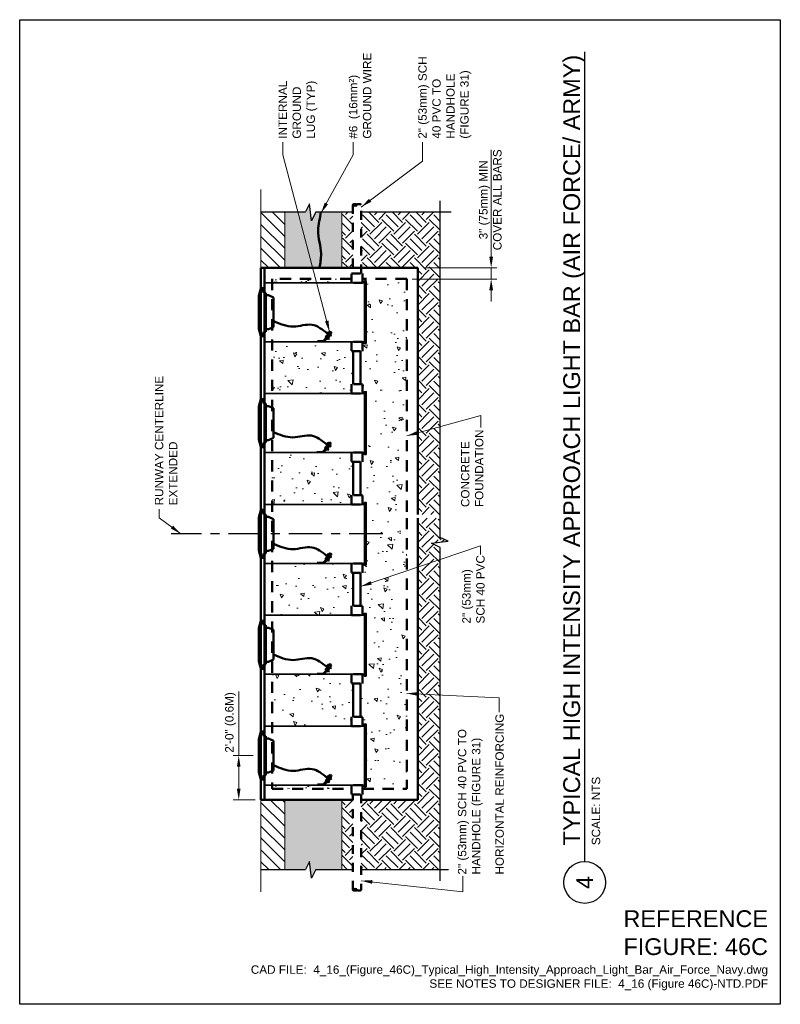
# Model space of a CAD drawing. Header units: inches. Extents: x 0 to 8.5, y 0 to 11.
import ezdxf
from ezdxf.enums import TextEntityAlignment as Align

# ---------------------------------------------------------------- set-up
doc = ezdxf.new("R2010")
doc.units = ezdxf.units.IN
doc.header["$LTSCALE"] = 0.5
doc.header["$MEASUREMENT"] = 0
doc.header["$PDSIZE"] = 2
for name, pattern in [('CENTER2', [1.125, 0.75, -0.125, 0.125, -0.125]), ('DASHED2', [0.375, 0.25, -0.125]), ('HIDDEN2', [0.1875, 0.125, -0.0625])]:
    doc.linetypes.add(name, pattern=pattern)
doc.layers.get('0').update_dxf_attribs({"linetype": 'CONTINUOUS', "lineweight": 35})
doc.layers.get('DEFPOINTS').update_dxf_attribs({"linetype": 'CONTINUOUS', "lineweight": 35})
for name, color, linetype, lineweight in [('C-PVMT-ASPH', 8, 'CONTINUOUS', 18), ('C-PVMT-PATT', 8, 'CONTINUOUS', 18), ('E-AFLD-LITE-APPR', 203, 'CONTINUOUS', 50), ('E-GRND-EQUI', 83, 'CONTINUOUS', 50), ('E-POWR-CNDT', 83, 'CONTINUOUS', 50), ('G-ANNO-PATT', 8, 'CONTINUOUS', 18), ('G-ANNO-RDME', 5, 'CONTINUOUS', 18), ('G-ANNO-REDL', 1, 'CONTINUOUS', 25), ('S-FABR-PL~~', 142, 'CONTINUOUS', 35)]:
    doc.layers.add(name, color=color, linetype=linetype, lineweight=lineweight)
for name, color, linetype in [('G-ANNO-DIMS', 7, 'CONTINUOUS'), ('G-ANNO-SYMB', 6, 'CONTINUOUS'), ('G-ANNO-TEXT', 7, 'CONTINUOUS'), ('G-ANNO-TEXT @ 1', 7, 'CONTINUOUS'), ('G-ANNO-TTLB', 7, 'CONTINUOUS')]:
    doc.layers.add(name, color=color, linetype=linetype)
doc.styles.add('00-E-TITLE-1_1', font='arial.ttf', dxfattribs={"height": 0.1875})
doc.styles.add('01-E-BLDG-1_1', font='arial.ttf', dxfattribs={"height": 0.09375})
doc.styles.add('ARIAL', font='arial.ttf')
doc.dimstyles.new('01-E-BLDG-1_1', dxfattribs={"dimtxt": 0.09375, "dimasz": 0.125, "dimexe": 0.0625, "dimexo": 0.0625, "dimgap": 0.0625, "dimtad": 1, "dimdec": 4, "dimzin": 3, "dimdsep": 46, "dimlunit": 4, "dimtxsty": '01-E-BLDG-1_1', "dimcen": 0.0625, "dimclrd": 1, "dimclre": 1, "dimclrt": 256, "dimazin": 0, "dimtfac": 1, "dimtdec": 4, "dimtmove": 1, "dimatfit": 3, "dimfxl": 1, "dimfrac": 2, "dimtolj": 1, "dimtzin": 3, "dimlwd": 0, "dimlwe": 0, "dimarcsym": 0})

# ---------------------------------------------------------------- blocks, each defined once
blk = doc.blocks.new('*U4')
at = {"color": 0, "linetype": 'Continuous', "lineweight": 30}
blk.add_line((0.234, 0), (9.28, 0), dxfattribs=at)
blk.add_circle((0, 0), 0.234, dxfattribs=at)
at = {"color": 0, "style": 'ARIAL', "flags": 4}
blk.add_attdef('TITLE', text='', height=0.188, dxfattribs=at).set_placement((0.413, -0.004), align=Align.BOTTOM_LEFT)
blk.add_attdef('ID', text='', height=0.188, dxfattribs=at).set_placement((0, 0), align=Align.MIDDLE_CENTER)
blk.add_attdef('SCALE', text='', height=0.0703, dxfattribs=at).set_placement((0.417, -0.079), align=Align.TOP_LEFT)
blk = doc.blocks.new('G-DBRK')
at = {"color": 0, "linetype": 'ByBlock', "lineweight": -2}
blk.add_ellipse((0, -0.25), major_axis=(0, -0.25), ratio=0.4, dxfattribs=at)
blk.add_ellipse((0, -0.75), major_axis=(0, -0.25), ratio=0.4, start_param=0, end_param=3.141593, dxfattribs=at)
blk = doc.blocks.new('*D5')
at = {"layer": 'DEFPOINTS', "color": 0, "transparency": 16777216}
for p in [(2.448, 2.779), (2.671, 2.779), (2.696, 2.283)]:
    blk.add_point(p, dxfattribs=at)
at = {"layer": 'G-ANNO-DIMS', "color": 1, "lineweight": 0, "transparency": 16777216}
for p, q in [((2.609, 2.779), (2.385, 2.779)), ((2.448, 2.408), (2.448, 2.654)), ((2.633, 2.283), (2.385, 2.283))]:
    blk.add_line(p, q, dxfattribs=at)
at = {"layer": 'G-ANNO-DIMS', "color": 1, "transparency": 16777216}
for points in [[(2.427, 2.654), (2.468, 2.654), (2.448, 2.779)], [(2.427, 2.408), (2.468, 2.408), (2.448, 2.283)]]:
    blk.add_solid(points, dxfattribs=at)
at = {"layer": 'G-ANNO-DIMS', "transparency": 16777216, "insert": (2.357, 3.149), "char_height": 0.09375, "attachment_point": 5, "rotation": 90, "style": '01-E-BLDG-1_1'}
blk.add_mtext('\\A1;2\'-0" (0.6M)', dxfattribs=at)
blk = doc.blocks.new('*D6')
at = {"layer": 'DEFPOINTS', "color": 0, "transparency": 16777216}
for p in [(4.449, 8.227), (4.325, 8.103), (5.269, 8.103)]:
    blk.add_point(p, dxfattribs=at)
at = {"layer": 'G-ANNO-DIMS', "color": 1, "lineweight": 0, "transparency": 16777216}
for p, q in [((5.269, 8.352), (5.269, 8.477)), ((4.511, 8.227), (5.332, 8.227)), ((5.269, 8.227), (5.269, 8.103)), ((4.387, 8.103), (5.332, 8.103)), ((5.269, 7.978), (5.269, 7.853))]:
    blk.add_line(p, q, dxfattribs=at)
at = {"layer": 'G-ANNO-DIMS', "color": 1, "transparency": 16777216}
for points in [[(5.248, 8.352), (5.29, 8.352), (5.269, 8.227)], [(5.248, 7.978), (5.29, 7.978), (5.269, 8.103)]]:
    blk.add_solid(points, dxfattribs=at)
at = {"layer": 'G-ANNO-DIMS', "transparency": 16777216, "insert": (5.26, 8.988), "char_height": 0.09375, "attachment_point": 5, "rotation": 90, "style": '01-E-BLDG-1_1'}
blk.add_mtext('\\A1;3" (75mm) MIN\\PCOVER ALL BARS', dxfattribs=at)
blk = doc.blocks.new('BREAK')
at = {"color": 0, "linetype": 'Continuous', "flags": 128}
blk.add_lwpolyline([(0, 0), (0.046625, 0.097375), (0.069125, -0.090125), (0.112375, 0)], dxfattribs=at)

msp = doc.modelspace()

# ---------------------------------------------------------------- hatches: boundary and pattern name
at = {"layer": 'C-PVMT-PATT'}
h = msp.add_hatch(dxfattribs=at)
h.set_pattern_fill('ANSI31', color=256, scale=0.75, angle=90.000046, style=0)
h.set_pattern_definition([(135.00005, (9.13959, -2.24011), (-0.0662912, -0.0662913), [])])
h.paths.add_polyline_path([(2.96144, 8.2269), (2.6958, 8.2269), (2.6958, 8.8519), (2.96144, 8.8519)])
h = msp.add_hatch(dxfattribs=at)
h.set_pattern_fill('ANSI31', color=256, scale=0.75, angle=90.000046, style=0)
h.set_pattern_definition([(135.00005, (9.13959, -8.961035), (-0.0662912, -0.0662913), [])])
h.paths.add_polyline_path([(2.96144, 1.50623), (2.6958, 1.50572), (2.6958, 2.28348), (2.96144, 2.28348)])
at = {"layer": 'G-ANNO-PATT'}
h = msp.add_hatch(dxfattribs=at)
h.set_pattern_fill('GRAVL1', color=256, scale=0.25, angle=90.000046, style=0, pattern_type=2)
h.set_pattern_definition([(318.01285, (3.160105, 8.758135), (2.459690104, -2.186386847), [0.0367685, -3.640089]), (274.96975, (3.187435, 8.733538), (-0.27329893, 3.279584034), [0.063096, -6.246494]), (222.51045, (3.192901, 8.67068), (3.006285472, 2.732986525), [0.04449, -4.40449]), (357.27375, (3.261226, 8.564093), (-5.46597358, 0.273293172), [0.057458, -5.6883176]), (22.83375, (3.318619, 8.56136), (-3.279581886, -1.36649867), [0.056342, -5.5778544]), (87.27375, (3.370545, 8.583224), (-0.273293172, -5.46597358), [0.057458, -5.6883176]), (127.69425, (3.373278, 8.640617), (2.73298688, -3.552882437), [0.075985, -7.5225045]), (162.25535, (3.326817, 8.700743), (-6.012571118, 1.913088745), [0.0717376, -7.102027]), (211.42965, (3.258493, 8.722606), (-3.552879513, -2.186394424), [0.0576524, -5.707589]), (265.23645, (3.2093, 8.692543), (0.27329393, 3.00628578), [0.065819, -3.225133]), (312.39745, (3.203833, 8.626952), (3.006285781, -3.279583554), [0.0851183, -8.42672]), (228.81415, (3.263959, 8.83466), (-1.63978971, -1.91309277), [0.029052, -2.8761525]), (261.46925, (3.244828, 8.812795), (0.546596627, 3.552882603), [0.055271, -5.471852]), (315, (3.23663, 8.75814), (0.273299, 2e-07), [0.03865, -0.347852]), (293.19865, (3.203833, 8.739004), (-0.54659879, 1.3664928), [0.020814, -2.060567]), (21.80145, (3.21203, 8.719873), (-0.81989585, -0.2732993), [0.029435, -1.442323]), (120.96385, (3.23936, 8.730805), (-0.54659867, 0.819895), [0.047808, -1.5457835]), (251.5651, (3.214765, 8.7718), (0.2732978, 0.5465977), [0.03457, -0.8296765]), (106.38955, (3.212032, 8.56136), (-0.8198962, 2.73298658), [0.0484285, -4.794436]), (160.34625, (3.198367, 8.60782), (3.006286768, -1.093190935), [0.040629, -4.022248]), (23.19865, (3.160105, 8.7718), (-1.3664928, -0.54659879), [0.0416275, -2.039753]), (73.61055, (3.198367, 8.788198), (-0.819891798, -2.7329879), [0.0484285, -4.794436]), (69.44405, (3.381477, 8.56136), (-0.54659513, -1.36649426), [0.046701, -2.2883636]), (24.77515, (3.397875, 8.605088), (-3.00628514, -1.366493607), [0.0391304, -3.873911]), (156.80145, (3.433404, 8.774533), (-1.36649369, 0.54659659), [0.0416275, -2.039753]), (107.35405, (3.395142, 8.790931), (1.093196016, -3.552882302), [0.0458133, -4.535507]), (159.44405, (3.433404, 8.640617), (1.36649426, -0.54659513), [0.023351, -2.311714]), (191.30995, (3.433404, 8.758135), (-1.09319464, -0.2732989), [0.0139355, -1.37962]), (255.9638, (3.41974, 8.7554), (0.2732975, 0.81989636), [0.056342, -1.070497]), (276.00905, (3.406074, 8.700743), (-0.27330068, 2.73298635), [0.052214, -5.16915]), (33.6901, (3.26396, 8.730805), (-0.546597, -0.2732995), [0.039416, -0.945977]), (83.15725, (3.296754, 8.752669), (0.54659577, 4.646077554), [0.068815, -6.8126697]), (150.94545, (3.304953, 8.820994), (1.91309163, -1.09319312), [0.028138, -2.785644]), (180, (3.28036, 8.83466), (-0.273298, -0.273299), [0.016398, -0.256901]), (210.25645, (3.397875, 8.695277), (1.91309044, 1.0931948), [0.037968, -3.7588186]), (138.01285, (3.36508, 8.676146), (-2.459690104, 2.186386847), [0.073537, -3.6033204]), (90, (3.31042, 8.72534), (-0.273299, 0.273298), [0.071058, -0.202241]), (55.30485, (3.31042, 8.796397), (-1.9130908, -2.73298661), [0.0432123, -4.278019]), (344.05465, (3.335016, 8.831926), (1.09319491, -0.27329775), [0.039793, -1.9498515]), (297.64605, (3.373278, 8.820994), (2.73299293, -5.192671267), [0.0647895, -6.414176]), (265.42615, (3.403341, 8.763601), (-0.27329438, -3.552883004), [0.068543, -6.785753])])
h.paths.add_polyline_path([(3.59345, 1.50598), (3.59345, 2.28348), (2.95623, 2.28348), (2.95623, 1.50598), (3.19012, 1.50598), (3.23337, 1.5961), (3.25587, 1.4086), (3.3025, 1.50598)])
h.paths.add_polyline_path([(3.59385, 8.2269), (3.59385, 8.8519), (3.3025, 8.8519), (3.25587, 8.75453), (3.23337, 8.94203), (3.19012, 8.8519), (2.95623, 8.8519), (2.95623, 8.2269)])
h = msp.add_hatch(dxfattribs=at)
h.set_pattern_fill('EARTH', color=256, scale=0.75, angle=135, style=0)
h.set_pattern_definition([(135, (832196.6495, -7.75), (-0.265165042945, 3e-16), [0.1875, -0.1875]), (135, (832196.59979, -7.79972), (-0.265165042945, 3e-16), [0.1875, -0.1875]), (135, (832196.55007, -7.84944), (-0.265165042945, 3e-16), [0.1875, -0.1875]), (225, (832196.51692, -7.84944), (-3e-16, -0.265165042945), [0.1875, -0.1875]), (225, (832196.4672, -7.79972), (-3e-16, -0.265165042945), [0.1875, -0.1875]), (225, (832196.41749, -7.75), (-3e-16, -0.265165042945), [0.1875, -0.1875])])
h.paths.add_polyline_path([(3.59906, 8.8519), (3.59906, 8.2269), (3.72204, 8.2269), (3.72204, 8.8519)])
h = msp.add_hatch(dxfattribs=at)
h.set_pattern_fill('EARTH', color=256, scale=0.75, angle=135, style=0)
h.set_pattern_definition([(135, (6.93049, -8.5), (-0.265165, 3e-16), [0.1875, -0.1875]), (135, (6.88077, -8.54972), (-0.265165, 3e-16), [0.1875, -0.1875]), (135, (6.83105, -8.59944), (-0.265165, 3e-16), [0.1875, -0.1875]), (225, (6.7979, -8.59944), (-3e-16, -0.265165), [0.1875, -0.1875]), (225, (6.74819, -8.54972), (-3e-16, -0.265165), [0.1875, -0.1875]), (225, (6.69847, -8.5), (-3e-16, -0.265165), [0.1875, -0.1875])])
h.paths.add_polyline_path([(4.44853, 5.47333), (4.69853, 5.47333), (4.69853, 8.8519), (3.81579, 8.8519), (3.81579, 8.2269), (4.44853, 8.2269)])
h.paths.add_polyline_path([(4.69853, 5.4314), (4.44853, 5.4314), (4.44853, 2.28348), (3.81579, 2.28348), (3.81579, 1.50598), (4.69853, 1.50598), (4.69853, 5.10413), (4.60116, 5.15076), (4.78866, 5.17326), (4.69853, 5.21651)])
h = msp.add_hatch(dxfattribs=at)
h.set_pattern_fill('AR-CONC', color=256, scale=0.03125, angle=90)
h.set_pattern_definition([(140, (6.80625, -27.85935), (0.01961, 0.2241438), [0.0234375, -0.2578125]), (85, (6.80625, -27.85935), (-0.23506, -0.0433598), [0.01875, -0.20625]), (190.45144, (6.80788, -27.84067), (-0.21545, 0.180784), [0.0199188, -0.2191069]), (136.1842, (6.74375, -27.85935), (0.0517248, 0.333513), [0.0351562, -0.3867187]), (186.6356, (6.74806, -27.83155), (-0.304412, 0.292082), [0.0298782, -0.3286605]), (81.1842, (6.74375, -27.85935), (-0.304412, 0.292082), [0.028125, -0.309375]), (111, (6.75938, -27.8281), (0.1258184, 0.1865335), [0.0234375, -0.2578125]), (56, (6.75938, -27.8281), (-0.2266094, 0.076036), [0.01875, -0.20625]), (161.45144, (6.76986, -27.81255), (-0.100791, 0.2625695), [0.0199188, -0.2191069]), (127.5, (6.80625, -27.859346), (-0.10402933, 0.00379995), [0, -0.20375, 0, -0.209375, 0, -0.20703125]), (97.5, (6.80625, -27.85935), (-0.12325366, 0.08220923), [0, -0.119375, 0, -0.1990625, 0, -0.07890625]), (57.5, (6.80625, -27.92903), (0.0070484, 0.16681951), [0, -0.078125, 0, -0.24375, 0, -0.3234375]), (47.5, (6.80625, -27.96028), (-0.0312828, 0.1822457), [0, -0.1015625, 0, -0.161875, 0, -0.2296875])])
h.paths.add_polyline_path([(2.81962, 8.10308), (3.70701, 8.10308), (3.70701, 8.06181), (2.81962, 8.06181)])
h = msp.add_hatch(dxfattribs=at)
h.set_pattern_fill('AR-CONC', color=256, scale=0.0625, angle=90)
h.paths.add_polyline_path([(4.32471, 5.4314), (3.8721, 5.4314), (3.8721, 4.90437), (3.85146, 4.90437), (3.85146, 4.925), (3.83083, 4.925), (3.83083, 4.82182), (3.81019, 4.82182), (3.81019, 4.45035), (3.83083, 4.45035), (3.83083, 4.34717), (3.85146, 4.34717), (3.85146, 4.36781), (3.8721, 4.36781), (3.8721, 3.66615), (3.85146, 3.66615), (3.85146, 3.68679), (3.83083, 3.68679), (3.83083, 3.58361), (3.81019, 3.58361), (3.81019, 3.21214), (3.83083, 3.21214), (3.83083, 3.10896), (3.85146, 3.10896), (3.85146, 3.12959), (3.8721, 3.12959), (3.8721, 2.42794), (3.85146, 2.42794), (3.85146, 2.44858), (3.83083, 2.44858), (3.83083, 2.4073), (4.32471, 2.4073)])
h.paths.add_polyline_path([(3.8721, 5.47333), (4.32471, 5.47333), (4.32471, 8.10308), (3.83083, 8.10308), (3.83083, 8.06181), (3.85146, 8.06181), (3.85146, 8.08245), (3.8721, 8.08245), (3.8721, 7.38079), (3.85146, 7.38079), (3.85146, 7.40143), (3.83083, 7.40143), (3.83083, 7.29824), (3.81019, 7.29824), (3.81019, 6.92678), (3.83083, 6.92678), (3.83083, 6.8236), (3.85146, 6.8236), (3.85146, 6.84423), (3.8721, 6.84423), (3.8721, 6.14258), (3.85146, 6.14258), (3.85146, 6.16322), (3.83083, 6.16322), (3.83083, 6.06003), (3.81019, 6.06003), (3.81019, 5.68857), (3.83083, 5.68857), (3.83083, 5.58538), (3.85146, 5.58538), (3.85146, 5.60602), (3.8721, 5.60602)])
h = msp.add_hatch(dxfattribs=at)
h.set_pattern_fill('AR-CONC', color=256, scale=0.0625, angle=90)
h.paths.add_polyline_path([(2.81962, 7.40143), (2.81962, 6.8236), (3.70701, 6.8236), (3.70701, 6.92678), (3.72764, 6.92678), (3.72764, 7.29824), (3.70701, 7.29824), (3.70701, 7.40143)])
h = msp.add_hatch(dxfattribs=at)
h.set_pattern_fill('AR-CONC', color=256, scale=0.0625, angle=90)
h.paths.add_polyline_path([(2.81962, 6.16322), (2.81962, 5.58538), (3.70701, 5.58538), (3.70701, 5.68857), (3.72764, 5.68857), (3.72764, 6.06003), (3.70701, 6.06003), (3.70701, 6.16322)])
h = msp.add_hatch(dxfattribs=at)
h.set_pattern_fill('AR-CONC', color=256, scale=0.0625, angle=90)
h.paths.add_polyline_path([(2.81962, 4.925), (2.81962, 4.34717), (3.70701, 4.34717), (3.70701, 4.45035), (3.72764, 4.45035), (3.72764, 4.82182), (3.70701, 4.82182), (3.70701, 4.925)])
h = msp.add_hatch(dxfattribs=at)
h.set_pattern_fill('AR-CONC', color=256, scale=0.0625, angle=90)
h.paths.add_polyline_path([(2.81962, 3.68679), (2.81962, 3.10896), (3.70701, 3.10896), (3.70701, 3.21214), (3.72764, 3.21214), (3.72764, 3.58361), (3.70701, 3.58361), (3.70701, 3.68679)])
h = msp.add_hatch(dxfattribs=at)
h.set_pattern_fill('AR-CONC', color=256, scale=0.03125, angle=90)
h.set_pattern_definition([(140, (6.80625, -33.51385), (0.01961, 0.2241438), [0.0234375, -0.2578125]), (85, (6.80625, -33.51385), (-0.23506, -0.0433598), [0.01875, -0.20625]), (190.45144, (6.80788, -33.49517), (-0.21545, 0.180784), [0.0199188, -0.2191069]), (136.1842, (6.74375, -33.51385), (0.0517248, 0.333513), [0.0351562, -0.3867187]), (186.6356, (6.74806, -33.48606), (-0.304412, 0.292082), [0.0298782, -0.3286605]), (81.1842, (6.74375, -33.51385), (-0.304412, 0.292082), [0.028125, -0.309375]), (111, (6.75938, -33.4826), (0.1258184, 0.1865335), [0.0234375, -0.2578125]), (56, (6.75938, -33.4826), (-0.2266094, 0.076036), [0.01875, -0.20625]), (161.45144, (6.76986, -33.46706), (-0.100791, 0.2625695), [0.0199188, -0.2191069]), (127.5, (6.80625, -33.51385), (-0.10402933, 0.00379995), [0, -0.20375, 0, -0.209375, 0, -0.20703125]), (97.5, (6.80625, -33.51385), (-0.12325366, 0.08220923), [0, -0.119375, 0, -0.1990625, 0, -0.07890625]), (57.5, (6.80625, -33.58354), (0.0070484, 0.16681951), [0, -0.078125, 0, -0.24375, 0, -0.3234375]), (47.5, (6.80625, -33.61479), (-0.0312828, 0.1822457), [0, -0.1015625, 0, -0.161875, 0, -0.2296875])])
h.paths.add_polyline_path([(2.81962, 2.44858), (3.70701, 2.44858), (3.70701, 2.4073), (2.81962, 2.4073)])
h = msp.add_hatch(dxfattribs=at)
h.set_pattern_fill('EARTH', color=256, scale=0.75, angle=135, style=0)
h.set_pattern_definition([(135, (832196.64496, -7.75), (-0.265165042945, 3e-16), [0.1875, -0.1875]), (135, (832196.59525, -7.79972), (-0.265165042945, 3e-16), [0.1875, -0.1875]), (135, (832196.54553, -7.84944), (-0.265165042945, 3e-16), [0.1875, -0.1875]), (225, (832196.51238, -7.84944), (-3e-16, -0.265165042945), [0.1875, -0.1875]), (225, (832196.46266, -7.79972), (-3e-16, -0.265165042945), [0.1875, -0.1875]), (225, (832196.41294, -7.75), (-3e-16, -0.265165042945), [0.1875, -0.1875])])
h.paths.add_polyline_path([(3.59867, 2.28348), (3.59867, 1.50598), (3.72204, 1.50598), (3.72204, 2.28348)])

# ---------------------------------------------------------------- linework, layer by layer
at = {"layer": 'C-PVMT-ASPH'}
for p, q in [((2.6958, 8.2269), (2.6958, 9.1019)), ((2.6958, 2.28348), (2.6958, 1.25598))]:
    msp.add_line(p, q, dxfattribs=at)
at = {"layer": 'E-AFLD-LITE-APPR'}
for p, q in [((2.6958, 8.2269), (2.6958, 2.28348)), ((4.44853, 8.2269), (2.6958, 8.2269)), ((2.73707, 8.2269), (2.73707, 2.28348)), ((4.44853, 5.47333), (4.44853, 8.2269)), ((2.69305, 7.99756), (2.67101, 7.91528)), ((2.6958, 7.99967), (2.72448, 7.99967)), ((2.72448, 7.98835), (2.6998, 7.98835)), ((2.72448, 7.97467), (2.6998, 7.97467)), ((2.72448, 7.99967), (2.72448, 7.94867)), ((2.72448, 7.94867), (2.75059, 7.94867)), ((2.75059, 7.94867), (2.75059, 7.92159)), ((2.75059, 7.54165), (2.75059, 7.92159)), ((2.78111, 7.92159), (2.75059, 7.92159)), ((2.83606, 7.89658), (2.78111, 7.92159)), ((2.67101, 7.54795), (2.67101, 7.91528)), ((2.83606, 7.89658), (2.83606, 7.73162)), ((2.83606, 7.56666), (2.83606, 7.73162)), ((2.69305, 7.46568), (2.67101, 7.54795)), ((2.72448, 7.48857), (2.6998, 7.48857)), ((2.72448, 7.46357), (2.72448, 7.51457)), ((2.72448, 7.51457), (2.75059, 7.51457)), ((2.75059, 7.51457), (2.75059, 7.54165)), ((2.78111, 7.54165), (2.75059, 7.54165)), ((2.83606, 7.56666), (2.78111, 7.54165)), ((2.6958, 7.46357), (2.72448, 7.46357)), ((2.72448, 7.47489), (2.6998, 7.47489)), ((2.69305, 6.75935), (2.67101, 6.67707)), ((2.6958, 6.76146), (2.72448, 6.76146)), ((2.72448, 6.75014), (2.6998, 6.75014)), ((2.72448, 6.73646), (2.6998, 6.73646)), ((2.72448, 6.76146), (2.72448, 6.71046)), ((2.72448, 6.71046), (2.75059, 6.71046)), ((2.75059, 6.71046), (2.75059, 6.68338)), ((2.67101, 6.30974), (2.67101, 6.67707)), ((2.75059, 6.30343), (2.75059, 6.68338)), ((2.78111, 6.68338), (2.75059, 6.68338)), ((2.83606, 6.65837), (2.78111, 6.68338)), ((2.83606, 6.65837), (2.83606, 6.49341)), ((2.83606, 6.32844), (2.83606, 6.49341)), ((2.69305, 6.22746), (2.67101, 6.30974)), ((2.72448, 6.22536), (2.72448, 6.27635)), ((2.72448, 6.27635), (2.75059, 6.27635)), ((2.75059, 6.27635), (2.75059, 6.30343)), ((2.78111, 6.30343), (2.75059, 6.30343)), ((2.83606, 6.32844), (2.78111, 6.30343)), ((2.6958, 6.22536), (2.72448, 6.22536)), ((2.72448, 6.25035), (2.6998, 6.25035)), ((2.72448, 6.23667), (2.6998, 6.23667)), ((2.69305, 5.52114), (2.67101, 5.43886)), ((2.6958, 5.52324), (2.72448, 5.52324)), ((2.72448, 5.51192), (2.6998, 5.51192)), ((2.72448, 5.52324), (2.72448, 5.47225)), ((2.67101, 5.07153), (2.67101, 5.43886)), ((2.72448, 5.49825), (2.6998, 5.49825)), ((2.72448, 5.47225), (2.75059, 5.47225)), ((2.75059, 5.47225), (2.75059, 5.44517)), ((2.75059, 5.06522), (2.75059, 5.44517)), ((2.78111, 5.44517), (2.75059, 5.44517)), ((2.83606, 5.42016), (2.78111, 5.44517)), ((2.83606, 5.42016), (2.83606, 5.25519)), ((4.44853, 2.28348), (4.44853, 5.4314)), ((2.83606, 5.09023), (2.83606, 5.25519)), ((2.69305, 4.98925), (2.67101, 5.07153)), ((2.75059, 5.03814), (2.75059, 5.06522)), ((2.78111, 5.06522), (2.75059, 5.06522)), ((2.83606, 5.09023), (2.78111, 5.06522)), ((2.6958, 4.98714), (2.72448, 4.98714)), ((2.72448, 5.01214), (2.6998, 5.01214)), ((2.72448, 4.99846), (2.6998, 4.99846)), ((2.72448, 4.98714), (2.72448, 5.03814)), ((2.72448, 5.03814), (2.75059, 5.03814)), ((2.69305, 4.28292), (2.67101, 4.20064)), ((2.67101, 3.83331), (2.67101, 4.20064)), ((2.6958, 4.28503), (2.72448, 4.28503)), ((2.72448, 4.27371), (2.6998, 4.27371)), ((2.72448, 4.26003), (2.6998, 4.26003)), ((2.72448, 4.28503), (2.72448, 4.23403)), ((2.72448, 4.23403), (2.75059, 4.23403)), ((2.75059, 4.23403), (2.75059, 4.20695)), ((2.75059, 3.82701), (2.75059, 4.20695)), ((2.78111, 4.20695), (2.75059, 4.20695)), ((2.83606, 4.18194), (2.78111, 4.20695)), ((2.83606, 4.18194), (2.83606, 4.01698)), ((2.83606, 3.85202), (2.83606, 4.01698)), ((2.83606, 3.85202), (2.78111, 3.82701)), ((2.69305, 3.75104), (2.67101, 3.83331)), ((2.6958, 3.74893), (2.72448, 3.74893)), ((2.72448, 3.77393), (2.6998, 3.77393)), ((2.72448, 3.76025), (2.6998, 3.76025)), ((2.72448, 3.74893), (2.72448, 3.79993)), ((2.72448, 3.79993), (2.75059, 3.79993)), ((2.75059, 3.79993), (2.75059, 3.82701)), ((2.78111, 3.82701), (2.75059, 3.82701)), ((2.69305, 3.04471), (2.67101, 2.96243)), ((2.6958, 3.04682), (2.72448, 3.04682)), ((2.72448, 3.0355), (2.6998, 3.0355)), ((2.72448, 3.02182), (2.6998, 3.02182)), ((2.72448, 3.04682), (2.72448, 2.99582)), ((2.72448, 2.99582), (2.75059, 2.99582)), ((2.75059, 2.99582), (2.75059, 2.96874)), ((2.67101, 2.5951), (2.67101, 2.96243)), ((2.75059, 2.58879), (2.75059, 2.96874)), ((2.78111, 2.96874), (2.75059, 2.96874)), ((2.83606, 2.94373), (2.78111, 2.96874)), ((2.83606, 2.94373), (2.83606, 2.77877)), ((2.83606, 2.6138), (2.83606, 2.77877)), ((2.69305, 2.51282), (2.67101, 2.5951)), ((2.72448, 2.53571), (2.6998, 2.53571)), ((2.72448, 2.51072), (2.72448, 2.56171)), ((2.72448, 2.56171), (2.75059, 2.56171)), ((2.75059, 2.56171), (2.75059, 2.58879)), ((2.78111, 2.58879), (2.75059, 2.58879)), ((2.83606, 2.6138), (2.78111, 2.58879)), ((2.6958, 2.51072), (2.72448, 2.51072)), ((2.72448, 2.52204), (2.6998, 2.52203)), ((2.6958, 2.28348), (3.72204, 2.28348)), ((3.81579, 2.28348), (4.44853, 2.28348))]:
    msp.add_line(p, q, dxfattribs=at)
at = {"layer": 'E-AFLD-LITE-APPR', "linetype": 'DASHED2'}
for p, q in [((2.81962, 8.10308), (2.81962, 2.4073)), ((3.70701, 8.10308), (2.81962, 8.10308)), ((4.32471, 8.10308), (3.83083, 8.10308)), ((4.32471, 8.10308), (4.32471, 5.47333)), ((4.32471, 5.4314), (4.32471, 2.4073)), ((2.81962, 2.4073), (3.70701, 2.4073)), ((3.83083, 2.4073), (4.32471, 2.4073))]:
    msp.add_line(p, q, dxfattribs=at)
at = {"layer": 'E-AFLD-LITE-APPR'}
for points in [[(2.6998, 7.97467), (2.6998, 7.96939), (2.693, 7.96939), (2.693, 7.99363), (2.6998, 7.99363), (2.6998, 7.98835)], [(2.6998, 7.48857), (2.6998, 7.49385), (2.693, 7.49385), (2.693, 7.46961), (2.6998, 7.46961), (2.6998, 7.47489)], [(2.6998, 6.73646), (2.6998, 6.73118), (2.693, 6.73118), (2.693, 6.75542), (2.6998, 6.75542), (2.6998, 6.75014)], [(2.6998, 6.25035), (2.6998, 6.25563), (2.693, 6.25563), (2.693, 6.2314), (2.6998, 6.2314), (2.6998, 6.23667)], [(2.6998, 5.49825), (2.6998, 5.49297), (2.693, 5.49297), (2.693, 5.5172), (2.6998, 5.5172), (2.6998, 5.51192)], [(2.6998, 5.01214), (2.6998, 5.01742), (2.693, 5.01742), (2.693, 4.99318), (2.6998, 4.99318), (2.6998, 4.99846)], [(2.6998, 4.26003), (2.6998, 4.25475), (2.693, 4.25475), (2.693, 4.27899), (2.6998, 4.27899), (2.6998, 4.27371)], [(2.6998, 3.77393), (2.6998, 3.77921), (2.693, 3.77921), (2.693, 3.75497), (2.6998, 3.75497), (2.6998, 3.76025)], [(2.6998, 3.02182), (2.6998, 3.01654), (2.693, 3.01654), (2.693, 3.04078), (2.6998, 3.04078), (2.6998, 3.0355)], [(2.6998, 2.53571), (2.6998, 2.54099), (2.693, 2.54099), (2.693, 2.51676), (2.6998, 2.51676), (2.6998, 2.52203)]]:
    msp.add_lwpolyline(points, dxfattribs=at)
for centre, start, end in [((2.6958, 7.99683), 90.000046, 165.001257), ((2.6958, 7.46641), 194.999239, 270.000046), ((2.6958, 6.75861), 90.000046, 165.001257), ((2.6958, 6.2282), 194.999239, 270.000046), ((2.6958, 5.5204), 90.000046, 165.001257), ((2.6958, 4.98999), 194.999239, 270.000046), ((2.6958, 4.28219), 90.000046, 165.001257), ((2.6958, 3.75177), 194.999239, 270.000046), ((2.6958, 3.04397), 90.000046, 165.001257), ((2.6958, 2.51356), 194.999239, 270.000046)]:
    msp.add_arc(centre, 0.00284, start, end, dxfattribs=at)
at = {"layer": 'E-GRND-EQUI'}
for p, q in [((3.41569, 7.44437), (3.47367, 7.50236)), ((3.42164, 7.43841), (3.47957, 7.49635)), ((3.43388, 7.48441), (3.46276, 7.51329)), ((3.43388, 7.48441), (3.43984, 7.47845)), ((3.43641, 7.49488), (3.45229, 7.51076)), ((3.44038, 7.49091), (3.43641, 7.49488)), ((3.43984, 7.47845), (3.46872, 7.50733)), ((3.44832, 7.49885), (3.44435, 7.50282)), ((3.45591, 7.48459), (3.45094, 7.48956)), ((3.45626, 7.50679), (3.45229, 7.51076)), ((3.45395, 7.48779), (3.46062, 7.49446)), ((3.45822, 7.47434), (3.47357, 7.48969)), ((3.46385, 7.49253), (3.45888, 7.4975)), ((3.46872, 7.50733), (3.46276, 7.51329)), ((3.46417, 7.46838), (3.47953, 7.48374)), ((3.46487, 7.51164), (3.47083, 7.5176)), ((3.47392, 7.5026), (3.46487, 7.51164)), ((3.47013, 7.48625), (3.46981, 7.48658)), ((3.47987, 7.50855), (3.47083, 7.5176)), ((3.47953, 7.48374), (3.47357, 7.48969)), ((3.47367, 7.50236), (3.47392, 7.5026)), ((3.48205, 7.47434), (3.47609, 7.4803)), ((3.32631, 7.40739), (3.39095, 7.40739)), ((3.32631, 7.40143), (3.32631, 7.40739)), ((3.39095, 7.40739), (3.45514, 7.47157)), ((3.4611, 7.46561), (3.39692, 7.40144)), ((3.42164, 7.43841), (3.41569, 7.44437)), ((3.41822, 7.45484), (3.4341, 7.47073)), ((3.42219, 7.45087), (3.41822, 7.45484)), ((3.43013, 7.45881), (3.42616, 7.46278)), ((3.43807, 7.46676), (3.4341, 7.47073)), ((3.43464, 7.43841), (3.45053, 7.4543)), ((3.4406, 7.43246), (3.43464, 7.43841)), ((3.43861, 7.44239), (3.43829, 7.44271)), ((3.4406, 7.43246), (3.45649, 7.44834)), ((3.45053, 7.43047), (3.44457, 7.43643)), ((3.44656, 7.45033), (3.44623, 7.45065)), ((3.44799, 7.43428), (3.45466, 7.44096)), ((3.45649, 7.44834), (3.45053, 7.4543)), ((3.45053, 7.43047), (3.45847, 7.43841)), ((3.45847, 7.43841), (3.45251, 7.44437)), ((3.45514, 7.47157), (3.4611, 7.46561)), ((3.46417, 7.46838), (3.45822, 7.47434)), ((3.4741, 7.4664), (3.46815, 7.47235)), ((3.47156, 7.47021), (3.47823, 7.47688)), ((3.4741, 7.4664), (3.48205, 7.47434)), ((3.42705, 6.24619), (3.45593, 6.27508)), ((3.42958, 6.25666), (3.44546, 6.27255)), ((3.44943, 6.26858), (3.44546, 6.27255)), ((3.46189, 6.26912), (3.45593, 6.27508)), ((3.45804, 6.27343), (3.464, 6.27938)), ((3.46708, 6.26439), (3.45804, 6.27343)), ((3.47304, 6.27034), (3.464, 6.27938)), ((3.31948, 6.16917), (3.38412, 6.16917)), ((3.31948, 6.16322), (3.31948, 6.16917)), ((3.38412, 6.16917), (3.44831, 6.23336)), ((3.45427, 6.2274), (3.39009, 6.16322)), ((3.40886, 6.20616), (3.46684, 6.26414)), ((3.41481, 6.2002), (3.40886, 6.20616)), ((3.41139, 6.21663), (3.42727, 6.23251)), ((3.41536, 6.21266), (3.41139, 6.21663)), ((3.41481, 6.2002), (3.47274, 6.25813)), ((3.4233, 6.2206), (3.41933, 6.22457)), ((3.42705, 6.24619), (3.43301, 6.24024)), ((3.43124, 6.22854), (3.42727, 6.23251)), ((3.42781, 6.2002), (3.4437, 6.21609)), ((3.43377, 6.19424), (3.42781, 6.2002)), ((3.43355, 6.25269), (3.42958, 6.25666)), ((3.43178, 6.20417), (3.43146, 6.2045)), ((3.43301, 6.24024), (3.46189, 6.26912)), ((3.43377, 6.19424), (3.44966, 6.21013)), ((3.44149, 6.26064), (3.43752, 6.26461)), ((3.4437, 6.19226), (3.43774, 6.19821)), ((3.43973, 6.21211), (3.4394, 6.21244)), ((3.44116, 6.19607), (3.44783, 6.20274)), ((3.44966, 6.21013), (3.4437, 6.21609)), ((3.4437, 6.19226), (3.45164, 6.2002)), ((3.44908, 6.24638), (3.44411, 6.25134)), ((3.45164, 6.2002), (3.44568, 6.20616)), ((3.44712, 6.24957), (3.45379, 6.25625)), ((3.44831, 6.23336), (3.45427, 6.2274)), ((3.45139, 6.23613), (3.46674, 6.25148)), ((3.45734, 6.23017), (3.45139, 6.23613)), ((3.45702, 6.25432), (3.45205, 6.25929)), ((3.45734, 6.23017), (3.4727, 6.24553)), ((3.46727, 6.22818), (3.46132, 6.23414)), ((3.4633, 6.24804), (3.46298, 6.24836)), ((3.46473, 6.232), (3.4714, 6.23867)), ((3.4727, 6.24553), (3.46674, 6.25148)), ((3.46684, 6.26414), (3.46708, 6.26439)), ((3.46727, 6.22818), (3.47521, 6.23613)), ((3.47521, 6.23613), (3.46926, 6.24208)), ((3.39081, 4.93096), (3.455, 4.99514)), ((3.46095, 4.98919), (3.39677, 4.92501)), ((3.41554, 4.96794), (3.47353, 5.02593)), ((3.4215, 4.96199), (3.41554, 4.96794)), ((3.41807, 4.97842), (3.43396, 4.9943)), ((3.42204, 4.97444), (3.41807, 4.97842)), ((3.4215, 4.96199), (3.47943, 5.01992)), ((3.42999, 4.98239), (3.42601, 4.98636)), ((3.43374, 5.00798), (3.46262, 5.03686)), ((3.43374, 5.00798), (3.43969, 5.00202)), ((3.43793, 4.99033), (3.43396, 4.9943)), ((3.4345, 4.96199), (3.45039, 4.97787)), ((3.44046, 4.95603), (3.4345, 4.96199)), ((3.43626, 5.01845), (3.45215, 5.03434)), ((3.44024, 5.01448), (3.43626, 5.01845)), ((3.43847, 4.96596), (3.43815, 4.96628)), ((3.43969, 5.00202), (3.46858, 5.03091)), ((3.44046, 4.95603), (3.45634, 4.97192)), ((3.44818, 5.02242), (3.44421, 5.02639)), ((3.45039, 4.95404), (3.44443, 4.96)), ((3.44641, 4.9739), (3.44609, 4.97423)), ((3.44784, 4.95786), (3.45452, 4.96453)), ((3.45634, 4.97192), (3.45039, 4.97787)), ((3.45039, 4.95404), (3.45833, 4.96199)), ((3.45576, 5.00816), (3.4508, 5.01313)), ((3.45612, 5.03037), (3.45215, 5.03434)), ((3.45833, 4.96199), (3.45237, 4.96794)), ((3.4538, 5.01136), (3.46047, 5.01803)), ((3.455, 4.99514), (3.46095, 4.98919)), ((3.45807, 4.99791), (3.47343, 5.01327)), ((3.46403, 4.99196), (3.45807, 4.99791)), ((3.46371, 5.01611), (3.45874, 5.02107)), ((3.46858, 5.03091), (3.46262, 5.03686)), ((3.46403, 4.99196), (3.47939, 5.00731)), ((3.46473, 5.03522), (3.47068, 5.04117)), ((3.47377, 5.02617), (3.46473, 5.03522)), ((3.47396, 4.98997), (3.468, 4.99593)), ((3.46999, 5.00983), (3.46966, 5.01015)), ((3.47973, 5.03213), (3.47068, 5.04117)), ((3.47142, 4.99378), (3.47809, 5.00045)), ((3.47939, 5.00731), (3.47343, 5.01327)), ((3.47353, 5.02593), (3.47377, 5.02617)), ((3.47396, 4.98997), (3.4819, 4.99791)), ((3.4819, 4.99791), (3.47594, 5.00387)), ((3.32616, 4.93096), (3.39081, 4.93096)), ((3.32616, 4.925), (3.32616, 4.93096)), ((3.38988, 3.69275), (3.45407, 3.75693)), ((3.46003, 3.75097), (3.39585, 3.6868)), ((3.41462, 3.72973), (3.4726, 3.78772)), ((3.41715, 3.7402), (3.43303, 3.75609)), ((3.42112, 3.73623), (3.41715, 3.7402)), ((3.42057, 3.72377), (3.4785, 3.78171)), ((3.42906, 3.74417), (3.42509, 3.74814)), ((3.43281, 3.76977), (3.46169, 3.79865)), ((3.43281, 3.76977), (3.43877, 3.76381)), ((3.437, 3.75212), (3.43303, 3.75609)), ((3.43534, 3.78024), (3.45122, 3.79612)), ((3.43931, 3.77627), (3.43534, 3.78024)), ((3.43877, 3.76381), (3.46765, 3.79269)), ((3.44725, 3.78421), (3.44328, 3.78818)), ((3.45484, 3.76995), (3.44987, 3.77492)), ((3.45519, 3.79215), (3.45122, 3.79612)), ((3.45288, 3.77315), (3.45955, 3.77982)), ((3.45407, 3.75693), (3.46003, 3.75097)), ((3.45715, 3.7597), (3.4725, 3.77505)), ((3.4631, 3.75374), (3.45715, 3.7597)), ((3.46278, 3.77789), (3.45781, 3.78286)), ((3.46765, 3.79269), (3.46169, 3.79865)), ((3.4631, 3.75374), (3.47846, 3.7691)), ((3.4638, 3.797), (3.46976, 3.80296)), ((3.47285, 3.78796), (3.4638, 3.797)), ((3.47303, 3.75176), (3.46708, 3.75771)), ((3.46906, 3.77161), (3.46874, 3.77194)), ((3.4788, 3.79391), (3.46976, 3.80296)), ((3.47049, 3.75557), (3.47716, 3.76224)), ((3.47846, 3.7691), (3.4725, 3.77505)), ((3.4726, 3.78772), (3.47285, 3.78796)), ((3.47303, 3.75176), (3.48098, 3.7597)), ((3.48098, 3.7597), (3.47502, 3.76566)), ((3.32524, 3.69275), (3.38988, 3.69275)), ((3.32524, 3.68679), (3.32524, 3.69275)), ((3.42057, 3.72377), (3.41462, 3.72973)), ((3.43357, 3.72377), (3.44946, 3.73966)), ((3.43953, 3.71782), (3.43357, 3.72377)), ((3.43755, 3.72775), (3.43722, 3.72807)), ((3.43953, 3.71782), (3.45542, 3.7337)), ((3.44946, 3.71583), (3.4435, 3.72179)), ((3.44549, 3.73569), (3.44516, 3.73601)), ((3.44692, 3.71964), (3.45359, 3.72632)), ((3.45542, 3.7337), (3.44946, 3.73966)), ((3.44946, 3.71583), (3.4574, 3.72377)), ((3.4574, 3.72377), (3.45144, 3.72973)), ((3.41704, 2.49152), (3.47503, 2.5495)), ((3.423, 2.48556), (3.48093, 2.54349)), ((3.43524, 2.53155), (3.46412, 2.56044)), ((3.43524, 2.53155), (3.44119, 2.5256)), ((3.43776, 2.54202), (3.45365, 2.55791)), ((3.44174, 2.53805), (3.43776, 2.54202)), ((3.44119, 2.5256), (3.47008, 2.55448)), ((3.44968, 2.546), (3.44571, 2.54997)), ((3.45726, 2.53174), (3.4523, 2.5367)), ((3.45762, 2.55394), (3.45365, 2.55791)), ((3.4553, 2.53493), (3.46197, 2.54161)), ((3.45957, 2.52149), (3.47493, 2.53684)), ((3.46521, 2.53968), (3.46024, 2.54465)), ((3.47008, 2.55448), (3.46412, 2.56044)), ((3.46553, 2.51553), (3.48089, 2.53089)), ((3.46623, 2.55879), (3.47218, 2.56475)), ((3.47527, 2.54975), (3.46623, 2.55879)), ((3.47149, 2.5334), (3.47116, 2.53372)), ((3.48123, 2.5557), (3.47218, 2.56475)), ((3.48089, 2.53089), (3.47493, 2.53684)), ((3.47503, 2.5495), (3.47527, 2.54975)), ((3.32766, 2.45453), (3.39231, 2.45453)), ((3.32766, 2.44858), (3.32766, 2.45453)), ((3.39231, 2.45453), (3.4565, 2.51872)), ((3.46245, 2.51276), (3.39827, 2.44858)), ((3.423, 2.48556), (3.41704, 2.49152)), ((3.41957, 2.50199), (3.43546, 2.51787)), ((3.42354, 2.49802), (3.41957, 2.50199)), ((3.43149, 2.50596), (3.42751, 2.50993)), ((3.43943, 2.5139), (3.43546, 2.51787)), ((3.436, 2.48556), (3.45189, 2.50145)), ((3.44196, 2.4796), (3.436, 2.48556)), ((3.43997, 2.48953), (3.43965, 2.48986)), ((3.44196, 2.4796), (3.45784, 2.49549)), ((3.45189, 2.47762), (3.44593, 2.48358)), ((3.44791, 2.49747), (3.44759, 2.4978)), ((3.44934, 2.48143), (3.45602, 2.4881)), ((3.45784, 2.49549), (3.45189, 2.50145)), ((3.45189, 2.47762), (3.45983, 2.48556)), ((3.45983, 2.48556), (3.45387, 2.49152)), ((3.4565, 2.51872), (3.46245, 2.51276)), ((3.46553, 2.51553), (3.45957, 2.52149)), ((3.47546, 2.51354), (3.4695, 2.5195)), ((3.47292, 2.51736), (3.47959, 2.52403)), ((3.47546, 2.51354), (3.4834, 2.52149)), ((3.4834, 2.52149), (3.47744, 2.52744))]:
    msp.add_line(p, q, dxfattribs=at)
for centre in [(3.47311, 7.50261), (3.46628, 6.2644), (3.47297, 5.02619), (3.47204, 3.78797), (3.47446, 2.54976)]:
    msp.add_arc(centre, 0.009, 315.884972, 41.306376, dxfattribs=at)
msp.add_open_spline([(3.35105, 8.2302, 14192.48804), (3.35969, 8.28116, 14192.48804), (3.38327, 8.42016, 14192.48804), (3.31026, 8.62786, 14192.48804), (3.35808, 8.78334, 14192.48804), (3.36583, 8.8519, 14192.48804)], degree=3, knots=[0, 0, 0, 0, 0.153733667, 0.419325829, 0.626529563, 0.626529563, 0.626529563, 0.626529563], dxfattribs=at)
for points in [[(3.43641, 7.49488, 15195.75477), (3.26842, 7.59119, 15195.75477), (3.05881, 7.57159, 15195.75477), (2.83606, 7.63433, 15195.75477)], [(3.42958, 6.25666, 15195.75477), (3.26159, 6.35298, 15195.75477), (3.05198, 6.33338, 15195.75477), (2.83606, 6.39311, 15195.75477)], [(3.43374, 5.00798, 15195.75477), (3.26575, 5.1043, 15195.75477), (3.05613, 5.08469, 15195.75477), (2.83606, 5.14625, 15195.75477)], [(3.43281, 3.76977, 15195.75477), (3.26482, 3.86608, 15195.75477), (3.05521, 3.84648, 15195.75477), (2.83606, 3.90763, 15195.75477)], [(3.43524, 2.53155, 15195.75477), (3.26725, 2.62787, 15195.75477), (3.05763, 2.60827, 15195.75477), (2.83606, 2.67049, 15195.75477)]]:
    msp.add_spline(points, degree=3, dxfattribs=at)
at = {"layer": 'E-POWR-CNDT', "linetype": 'HIDDEN2'}
for p, q in [((3.72204, 8.93151), (3.72204, 8.16499)), ((3.81579, 8.16499), (3.81579, 8.93151)), ((3.72204, 1.27949), (3.72204, 2.34539)), ((3.81579, 2.34539), (3.81579, 1.27949))]:
    msp.add_line(p, q, dxfattribs=at)
at = {"layer": 'E-POWR-CNDT'}
for p, q in [((3.72764, 6.92678), (3.72764, 7.29824)), ((3.81019, 6.92678), (3.81019, 7.29824)), ((3.72764, 5.68857), (3.72764, 6.06003)), ((3.81019, 5.68857), (3.81019, 6.06003)), ((3.72764, 4.45035), (3.72764, 4.82182)), ((3.81019, 4.45035), (3.81019, 4.82182)), ((3.72764, 3.21214), (3.72764, 3.58361)), ((3.81019, 3.21214), (3.81019, 3.58361))]:
    msp.add_line(p, q, dxfattribs=at)
at = {"layer": 'E-POWR-CNDT', "linetype": 'HIDDEN2'}
for points in [[(3.70701, 8.16499), (3.83083, 8.16499), (3.83083, 8.06181), (3.70701, 8.06181)], [(3.70701, 7.29824), (3.83083, 7.29824), (3.83083, 7.40143), (3.70701, 7.40143)], [(3.70701, 6.8236), (3.83083, 6.8236), (3.83083, 6.92678), (3.70701, 6.92678)], [(3.70701, 6.06003), (3.83083, 6.06003), (3.83083, 6.16322), (3.70701, 6.16322)], [(3.70701, 5.58538), (3.83083, 5.58538), (3.83083, 5.68857), (3.70701, 5.68857)], [(3.70701, 4.82182), (3.83083, 4.82182), (3.83083, 4.925), (3.70701, 4.925)], [(3.70701, 4.34717), (3.83083, 4.34717), (3.83083, 4.45035), (3.70701, 4.45035)], [(3.70701, 3.58361), (3.83083, 3.58361), (3.83083, 3.68679), (3.70701, 3.68679)], [(3.70701, 3.10896), (3.83083, 3.10896), (3.83083, 3.21214), (3.70701, 3.21214)], [(3.70701, 2.34539), (3.83083, 2.34539), (3.83083, 2.44858), (3.70701, 2.44858)]]:
    msp.add_lwpolyline(points, close=True, dxfattribs=at)
at = {"layer": 'G-ANNO-DIMS', "color": 1, "lineweight": 0}
msp.add_line((5.26911, 8.4769), (5.26911, 9.54669), dxfattribs=at)
at = {"layer": 'G-ANNO-PATT'}
for p, q in [((3.59906, 8.8519), (3.59906, 8.2269)), ((3.59867, 2.28348), (3.59867, 1.50598))]:
    msp.add_line(p, q, dxfattribs=at)
for points in [[(2.96144, 8.2269), (2.96144, 8.8519)], [(2.96144, 2.28348), (2.96144, 1.50598)]]:
    msp.add_lwpolyline(points, dxfattribs=at)
at = {"layer": 'G-ANNO-REDL', "linetype": 'CENTER2'}
msp.add_line((4.057, 5.25519), (1.69103, 5.25519), dxfattribs=at)
at = {"layer": 'G-ANNO-SYMB'}
for p, q in [((4.69853, 5.21651), (4.69853, 8.9769)), ((2.6958, 8.8519), (3.19534, 8.8519)), ((3.30771, 8.8519), (3.72204, 8.8519)), ((3.81579, 8.8519), (4.82353, 8.8519)), ((4.69853, 1.38098), (4.69853, 5.10413)), ((2.6958, 1.50598), (3.19534, 1.50598)), ((3.30771, 1.50598), (3.72204, 1.50598)), ((3.81579, 1.50598), (4.79228, 1.50598))]:
    msp.add_line(p, q, dxfattribs=at)
at = {"layer": 'G-ANNO-TEXT', "color": 1, "lineweight": 0}
msp.add_line((2.44755, 2.77876), (2.44755, 3.49371), dxfattribs=at)
at = {"layer": 'G-ANNO-TTLB'}
msp.add_lwpolyline([(0, 11), (8.5, 11), (8.5, 0), (0, 0)], close=True, dxfattribs=at)
at = {"layer": 'S-FABR-PL~~'}
for points in [[(3.85146, 7.40143), (3.85146, 8.06181), (2.73707, 8.06181), (2.73707, 7.40143)], [(3.8721, 7.38079), (3.8721, 8.08245), (3.85146, 8.08245), (3.85146, 7.38079)], [(3.85146, 6.16322), (3.85146, 6.8236), (2.73707, 6.8236), (2.73707, 6.16322)], [(3.8721, 6.14258), (3.8721, 6.84423), (3.85146, 6.84423), (3.85146, 6.14258)], [(3.85146, 4.925), (3.85146, 5.58538), (2.73707, 5.58538), (2.73707, 4.925)], [(3.8721, 4.90437), (3.8721, 5.60602), (3.85146, 5.60602), (3.85146, 4.90437)], [(3.85146, 3.68679), (3.85146, 4.34717), (2.73707, 4.34717), (2.73707, 3.68679)], [(3.8721, 3.66615), (3.8721, 4.36781), (3.85146, 4.36781), (3.85146, 3.66615)], [(3.85146, 2.44858), (3.85146, 3.10896), (2.73707, 3.10896), (2.73707, 2.44858)], [(3.8721, 2.42794), (3.8721, 3.12959), (3.85146, 3.12959), (3.85146, 2.42794)]]:
    msp.add_lwpolyline(points, close=True, dxfattribs=at)

# ---------------------------------------------------------------- block references
at = {"layer": 'E-POWR-CNDT', "yscale": 0.09375, "zscale": 0.09375, "rotation": 90}
for p, xscale in [((3.72204, 8.93151), 0.09375), ((3.72204, 1.27949), -0.09375)]:
    msp.add_blockref('G-DBRK', p, dxfattribs=dict(at, xscale=xscale))
at = {"layer": 'G-ANNO-SYMB'}
for p, rotation in [((3.30771, 8.8519), 179.9999999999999), ((4.69853, 5.10413), 90), ((3.30771, 1.50598), 179.9999999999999)]:
    msp.add_blockref('BREAK', p, dxfattribs=dict(at, rotation=rotation))
at = {"layer": 'G-ANNO-TEXT @ 1'}
ref = msp.add_blockref('*U4', (6.31399, 1.3612), dxfattribs=dict(at, rotation=90))
ref.add_attrib('SCALE', 'SCALE: NTS', dxfattribs={"layer": '0', "color": 0, "height": 0.09375, "rotation": 90, "style": '01-E-BLDG-1_1'}).set_placement((6.39297, 1.77787), align=Align.TOP_LEFT)
ref.add_attrib('TITLE', 'TYPICAL HIGH INTENSITY APPROACH LIGHT BAR (AIR FORCE/ ARMY)', dxfattribs={"layer": '0', "color": 0, "height": 0.1875, "rotation": 90, "style": 'ARIAL'}).set_placement((6.31832, 1.77459), align=Align.BOTTOM_LEFT)
ref.add_attrib('ID', '4', dxfattribs={"layer": '0', "color": 0, "height": 0.1875, "rotation": 90, "style": 'ARIAL'}).set_placement((6.31399, 1.3612), align=Align.MIDDLE_CENTER)

# ---------------------------------------------------------------- texts
at = {"layer": 'G-ANNO-RDME', "attachment_point": 9, "rotation": 0}
for s, insert, char_height, width, style in [('REFERENCE FIGURE: 46C', (8.36242, 0.54786), 0.1875, 1.660137, '00-E-TITLE-1_1'), ('CAD FILE:  4_16_(Figure_46C)_Typical_High_Intensity_Approach_Light_Bar_Air_Force_Navy.dwg\\PSEE NOTES TO DESIGNER FILE:  4_16 (Figure 46C)-NTD.PDF', (8.36242, 0.15653), 0.09375, 5.8539261, '01-E-BLDG-1_1')]:
    msp.add_mtext(s, dxfattribs=dict(at, insert=insert, char_height=char_height, width=width, style=style))
at = {"layer": 'G-ANNO-TEXT', "char_height": 0.09375, "attachment_point": 1, "rotation": 90, "style": '01-E-BLDG-1_1'}
for s, insert, width in [('2" (53mm) SCH 40 PVC TO HANDHOLE (FIGURE 31)', (4.45467, 9.67061), 0.9945366), ('#6  (16mm²)  GROUND WIRE', (3.6795, 9.67061), 1.2619087), ('INTERNAL\\PGROUND\\PLUG (TYP)', (2.89294, 9.67061), 1.2619087), ('RUNWAY CENTERLINE EXTENDED', (1.511, 5.57399), 1.5558074), ('CONCRETE FOUNDATION ', (4.93187, 5.5554), 0.8924454), ('2" (53mm)\\PSCH 40 PVC', (4.94554, 4.25413), 1.5331386), ('HORIZONTAL REINFORCING', (5.31614, 1.44968), 1.826344), ('2" (53mm) SCH 40 PVC TO HANDHOLE (FIGURE 31)', (4.89731, 1.44968), 1.6693704)]:
    msp.add_mtext(s, dxfattribs=dict(at, insert=insert, width=width))

# ---------------------------------------------------------------- dimensions: what is measured, and where the dimension line sits
at = {"layer": 'G-ANNO-DIMS'}
for base, p1, p2, text, picture, middle in [((5.26911, 8.10308), (4.44853, 8.2269), (4.32471, 8.10308), '3" (75mm) MIN\\XCOVER ALL BARS', '*D6', (5.26006, 8.98755)), ((2.44755, 2.77876), (2.6958, 2.28348), (2.67101, 2.77876), '2\'-0" (0.6M)', '*D5', (2.48063, 3.14899))]:
    dim = msp.add_linear_dim(base=base, p1=p1, p2=p2, angle=90, text=text, dimstyle='01-E-BLDG-1_1', dxfattribs=at)
    dim.commit()
    dim.dimension.update_dxf_attribs({"geometry": picture, "text_midpoint": middle, "dimtype": 160})

# ---------------------------------------------------------------- leaders
at = {"layer": 'G-ANNO-TEXT'}
for points in [[(3.46276, 7.51329, -0.02363), (2.94143, 9.49033, -0.02363), (2.94143, 9.63003, -0.02363)], [(3.36675, 8.83742, -0.02363), (3.72799, 9.49033, -0.02363), (3.72799, 9.63003, -0.02363)], [(3.81579, 8.90682, -0.02363), (4.50316, 9.42056, -0.02363), (4.50316, 9.63003, -0.02363)], [(4.32471, 6.35016), (5.15462, 6.57958), (5.15462, 6.4456)], [(1.80252, 5.25679, -0.02363), (1.55949, 5.43418, -0.02363), (1.55949, 5.53342, -0.02363)], [(3.81019, 4.66796), (5.15086, 5.12377), (5.15086, 5.02412)], [(4.32471, 3.47303), (5.35918, 3.42572), (5.35918, 3.26516)], [(3.81579, 1.3807), (4.95166, 1.2576), (4.95166, 1.43072)]]:
    msp.add_leader(points, dimstyle='01-E-BLDG-1_1', dxfattribs=at)

doc.saveas('drawing.dxf')
